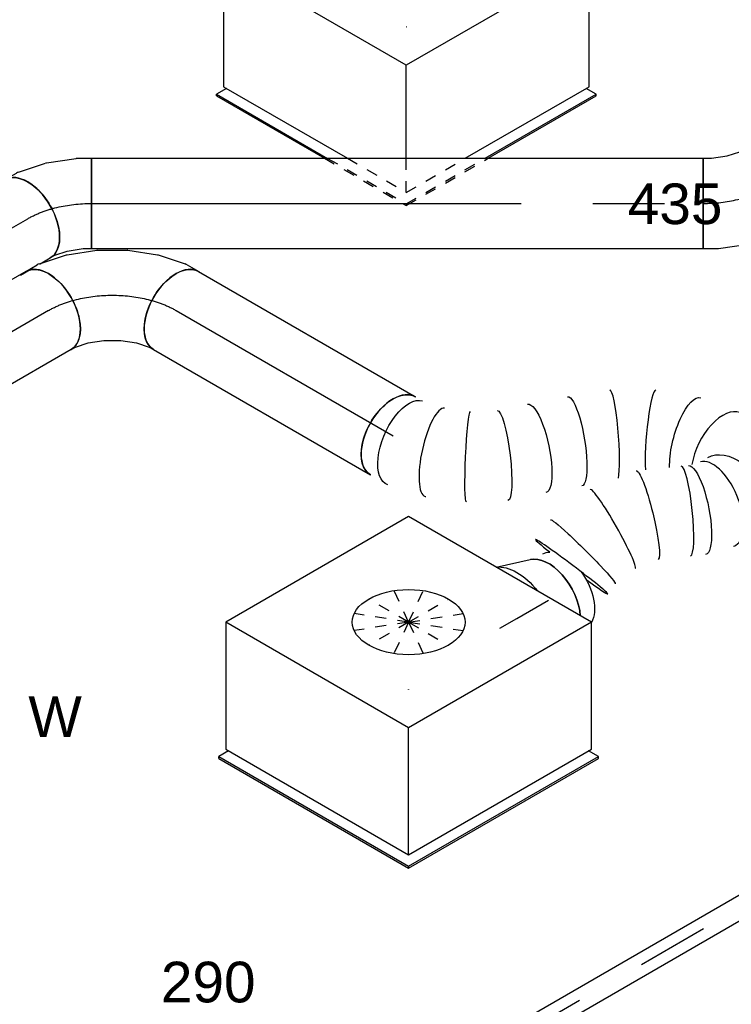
# Model space of a CAD drawing. Extents: x -138812 to 250702, y -18987 to 104055.
# Tile 45 of 193: x 27526 to 29104, y 29182 to 31363. Entities that reach past the tile are written whole.
import ezdxf
from ezdxf.enums import TextEntityAlignment as Align

# ---------------------------------------------------------------- set-up
doc = ezdxf.new("R2010")
doc.units = 0
doc.header["$LTSCALE"] = 50
doc.linetypes.add('CENTER2', pattern=[28.575, 19.05, -3.175, 3.175, -3.175])
doc.linetypes.add('STREEPJES', pattern=[0.1, 0.05, -0.05])
doc.layers.get('0').update_dxf_attribs({"linetype": 'CONTINUOUS'})
for name, color, linetype in [('WL524---_D', 153, 'CONTINUOUS'), ('WL524---_HARTLIJN', 8, 'CONTINUOUS'), ('WL570---_RETOUR_RST', 2, 'CONTINUOUS'), ('WL570---_RETOUR_RST_HL', 1, 'CONTINUOUS'), ('WL570---_TOEVOER', 3, 'CONTINUOUS'), ('WL570---_TOEVOER_HL', 8, 'CONTINUOUS'), ('WL570---_TOEVOER_RST', 2, 'CONTINUOUS'), ('WL570---_TOEVOER_RST_HL', 1, 'CONTINUOUS'), ('WM570---_RETOUR_RST_PR', 1, 'CONTINUOUS'), ('WM570---_TOEVOER_PR', 1, 'CONTINUOUS'), ('WM570---_TOEVOER_RST_PR', 1, 'CONTINUOUS')]:
    doc.layers.add(name, color=color, linetype=linetype)
doc.styles.add('BURO-018', font='ARIAL.TTF', dxfattribs={"height": 90})

# ---------------------------------------------------------------- blocks, each defined once
blk = doc.blocks.new('*U736')
at = {"color": 0, "ltscale": 10}
for p, q in [((29.1, 25, 1460.4), (5143.1, 25, 1460.4)), ((29.1, -25, 1460.4), (5143.1, -25, 1460.4))]:
    blk.add_line(p, q, dxfattribs=at)
at = {"layer": 'WL524---_HARTLIJN', "linetype": 'CENTER2'}
blk.add_line((0, 0, 1460.4), (5162.9, 0, 1460.4), dxfattribs=at)
at = {"layer": 'WL524---_D', "color": 1, "style": 'BURO-018'}
blk.add_attdef('POSNR', text='', height=90, dxfattribs=at).set_placement((0, 0), align=Align.MIDDLE)
blk = doc.blocks.new('*U970')
at = {"color": 0, "ltscale": 10}
for p, q in [((-276.4, 331.6, 4061.8), (-417.2, 87.7, 4061.8)), ((191.5, 331.6, 4061.8), (-276.4, 331.6, 4061.8)), ((-42.5, -73.5, 4061.8), (-276.4, 331.6, 4061.8)), ((425.4, -73.5, 4061.8), (191.5, 331.6, 4061.8)), ((-417.2, 87.7, 4061.8), (-183.3, -317.5, 4061.8)), ((-440.9, 77.8, 4061.8), (-438.9, 81.3, 4061.8)), ((-440.9, 77.8, 4061.8), (-198, -342.9, 4061.8)), ((-413.6, 81.3, 4061.8), (-438.9, 81.3, 4061.8)), ((-438.9, 81.3, 4061.8), (-196, -339.4, 4061.8)), ((-183.3, -317.5, 4061.8), (-42.5, -73.5, 4061.8)), ((425.4, -73.5, 4061.8), (-42.5, -73.5, 4061.8)), ((284.5, -317.5, 4061.8), (425.4, -73.5, 4061.8)), ((-183.3, -317.5, 4061.8), (284.5, -317.5, 4061.8)), ((289.9, -339.4, 4061.8), (277.2, -317.5, 4061.8)), ((-196, -339.4, 4061.8), (-198, -342.9, 4061.8)), ((-198, -342.9, 4061.8), (287.8, -342.9, 4061.8)), ((-196, -339.4, 4061.8), (289.9, -339.4, 4061.8)), ((287.8, -342.9, 4061.8), (289.9, -339.4, 4061.8))]:
    blk.add_line(p, q, dxfattribs=at)
at = {"color": 8, "linetype": 'STREEPJES', "ltscale": 10}
for q in [(-20.7, 205.6, 4061.8), (23.5, 217.4, 4061.8), (81.3, 205.6, 4061.8), (-39.4, 173.2, 4061.8), (137.4, 173.2, 4061.8), (-27.6, 129, 4061.8), (11.6, 84.9, 4061.8), (67.7, 52.5, 4061.8), (125.5, 40.7, 4061.8), (169.7, 52.5, 4061.8), (188.4, 84.9, 4061.8), (176.6, 129, 4061.8)]:
    blk.add_line((74.5, 129, 4061.8), q, dxfattribs=at)
at = {"color": 0, "ltscale": 10}
blk.add_ellipse((74.5, 129, 4061.8), major_axis=(108.3, -62.5), ratio=0.57735, dxfattribs=at)
at = {"layer": 'WL570---_TOEVOER_RST_HL', "linetype": 'CENTER2'}
blk.add_circle((0, 0, 4061.8), 0.075, dxfattribs=at)
at = {"layer": 'WL570---_TOEVOER_RST', "color": 1, "style": 'BURO-018'}
for tag in ['MC', 'Q']:
    blk.add_attdef(tag, text='', height=90, dxfattribs=at).set_placement((0, 0), align=Align.MIDDLE)
at = {"layer": 'WM570---_TOEVOER_RST_PR', "color": 1, "style": 'BURO-018'}
blk.add_attdef('POSNR', text='', height=90, dxfattribs=at).set_placement((0, 0), align=Align.MIDDLE)
blk = doc.blocks.new('*U974')
at = {"color": 0, "ltscale": 10}
for p, q in [((-276.4, 331.6, 6137.3), (-417.2, 87.7, 6137.3)), ((191.5, 331.6, 6137.3), (-276.4, 331.6, 6137.3)), ((-42.5, -73.5, 6137.3), (-276.4, 331.6, 6137.3)), ((425.4, -73.5, 6137.3), (191.5, 331.6, 6137.3)), ((-417.2, 87.7, 6137.3), (-258.7, -186.9, 6137.3)), ((-440.9, 77.8, 6137.3), (-438.9, 81.3, 6137.3)), ((-440.9, 77.8, 6137.3), (-302.8, -161.4, 6137.3)), ((-413.6, 81.3, 6137.3), (-438.9, 81.3, 6137.3)), ((-438.9, 81.3, 6137.3), (-296.7, -165, 6137.3)), ((-145.6, -252.2, 6137.3), (-42.5, -73.5, 6137.3)), ((425.4, -73.5, 6137.3), (-42.5, -73.5, 6137.3)), ((284.5, -317.5, 6137.3), (425.4, -73.5, 6137.3)), ((-32.5, -317.5, 6137.3), (284.5, -317.5, 6137.3)), ((289.9, -339.4, 6137.3), (277.2, -317.5, 6137.3)), ((5.5, -339.4, 6137.3), (289.9, -339.4, 6137.3)), ((11.6, -342.9, 6137.3), (287.8, -342.9, 6137.3)), ((287.8, -342.9, 6137.3), (289.9, -339.4, 6137.3))]:
    blk.add_line(p, q, dxfattribs=at)
at = {"color": 8, "linetype": 'STREEPJES', "ltscale": 10}
for p, q in [((74.5, 129, 6137.3), (-20.7, 205.6, 6137.3)), ((74.5, 129, 6137.3), (23.5, 217.4, 6137.3)), ((74.5, 129, 6137.3), (81.3, 205.6, 6137.3)), ((74.5, 129, 6137.3), (-39.4, 173.2, 6137.3)), ((74.5, 129, 6137.3), (137.4, 173.2, 6137.3)), ((74.5, 129, 6137.3), (-27.6, 129, 6137.3)), ((74.5, 129, 6137.3), (11.6, 84.9, 6137.3)), ((74.5, 129, 6137.3), (67.7, 52.5, 6137.3)), ((74.5, 129, 6137.3), (125.5, 40.7, 6137.3)), ((74.5, 129, 6137.3), (169.7, 52.5, 6137.3)), ((74.5, 129, 6137.3), (188.4, 84.9, 6137.3)), ((74.5, 129, 6137.3), (176.6, 129, 6137.3)), ((-302.8, -161.4, 6137.3), (-198, -342.9, 6137.3)), ((-296.7, -165, 6137.3), (-196, -339.4, 6137.3)), ((-258.7, -186.9, 6137.3), (-183.3, -317.5, 6137.3)), ((-183.3, -317.5, 6137.3), (-145.6, -252.2, 6137.3)), ((-183.3, -317.5, 6137.3), (-32.5, -317.5, 6137.3)), ((-196, -339.4, 6137.3), (-198, -342.9, 6137.3)), ((-198, -342.9, 6137.3), (11.6, -342.9, 6137.3)), ((-196, -339.4, 6137.3), (5.5, -339.4, 6137.3))]:
    blk.add_line(p, q, dxfattribs=at)
at = {"color": 0, "ltscale": 10}
blk.add_ellipse((74.5, 129, 6137.3), major_axis=(108.3, -62.5), ratio=0.57735, dxfattribs=at)
at = {"layer": 'WL570---_RETOUR_RST_HL', "linetype": 'CENTER2'}
blk.add_circle((0, 0, 6137.3), 0.075, dxfattribs=at)
at = {"layer": 'WL570---_RETOUR_RST', "color": 1, "style": 'BURO-018'}
for tag in ['MC', 'Q']:
    blk.add_attdef(tag, text='', height=90, dxfattribs=at).set_placement((0, 0), align=Align.MIDDLE)
at = {"layer": 'WM570---_RETOUR_RST_PR', "color": 1, "style": 'BURO-018'}
blk.add_attdef('POSNR', text='', height=90, dxfattribs=at).set_placement((0, 0), align=Align.MIDDLE)
blk = doc.blocks.new('*U1085')
at = {"color": 0, "ltscale": 10}
for p, q in [((-163.3, 100, 5074), (-134.2, 100, 5074)), ((-129.2, 99.5, 5074), (-67.2, 86.8, 5074)), ((-65.6, 86.3, 5074), (-3.5, 62.2, 5074)), ((-3.3, 62.1, 5074), (-3.5, 62.2, 5074)), ((-3.3, 62.1, 5074), (55.5, 28.2, 5074)), ((55.6, 28.1, 5074), (55.5, 28.2, 5074)), ((55.6, 28.1, 5074), (107.6, -13.7, 5074)), ((108.8, -14.8, 5074), (150.8, -62.1, 5074)), ((153.7, -66.2, 5074), (168.3, -91.4, 5074)), ((-163.3, -100, 5074), (-151.9, -100, 5074)), ((-151.9, -100, 5074), (-123, -105.9, 5074)), ((-123, -105.9, 5074), (-90.1, -118.7, 5074)), ((-90.1, -118.7, 5074), (-57.8, -137.3, 5074)), ((-57.8, -137.3, 5074), (-30.2, -159.5, 5074)), ((-30.2, -159.5, 5074), (-10.6, -181.6, 5074)), ((-10.6, -181.6, 5074), (-5, -191.4, 5074))]:
    blk.add_line(p, q, dxfattribs=at)
for centre, major_axis, ratio, start_param, end_param in [((-163.3, 0, 5074), (0, 100), 0.57735, 3.141593, 6.283185), ((-141.8, 0, 5074), (10.1, 99.9), 0.497511, 6.232846, 6.333525), ((81.6, -141.4, 5074), (-86.6, -50), 0.57735, 3.141593, 6.283185), ((70.9, -122.8, 5074), (81.4, 58.7), 0.497511, 6.232846, 6.333525)]:
    blk.add_ellipse(centre, major_axis=major_axis, ratio=ratio, start_param=start_param, end_param=end_param, dxfattribs=at)
at = {"color": 0, "ltscale": 10, "extrusion": (-4.26297e-17, -3.94865e-17, -1)}
for centre, major_axis, start_param, end_param in [((-94.7, -9.6, 5074), (28.3, 96.2), 6.256783, 6.309588), ((39, -86.8, 5074), (-69.2, -72.6), 3.11519, 3.167995)]:
    blk.add_ellipse(centre, major_axis=major_axis, ratio=0.313149, start_param=start_param, end_param=end_param, dxfattribs=at)
at = {"layer": 'WL570---_TOEVOER_HL', "linetype": 'CENTER2', "extrusion": (-4.26297e-17, -3.94865e-17, -1)}
blk.add_ellipse((-81.6, -141.4, 5074), major_axis=(173.2, -100), ratio=0.57735, start_param=3.926991, end_param=5.497787, dxfattribs=at)
at = {"layer": 'WM570---_TOEVOER_PR', "color": 1, "style": 'BURO-018'}
blk.add_attdef('POSNR', text='', height=90, dxfattribs=at).set_placement((0, 0), align=Align.MIDDLE)
blk = doc.blocks.new('*U1086')
at = {"color": 0, "ltscale": 10}
for p, q in [((0, 100, 4958.5), (204.4, 100, 4958.5)), ((204.8, 100, 4958.5), (204.4, 100, 4958.5)), ((0, -100, 4958.5), (204.4, -100, 4958.5)), ((204.4, -100, 4958.5), (204.8, -100, 4958.5))]:
    blk.add_line(p, q, dxfattribs=at)
at = {"color": 0, "ltscale": 10, "extrusion": (1.31341e-16, -1.17309e-17, -1)}
blk.add_ellipse((0, 0, 4958.5), major_axis=(0, -100), ratio=0.57735, start_param=0, end_param=3.141593, dxfattribs=at)
at = {"color": 0, "ltscale": 10}
blk.add_ellipse((204.4, 0, 4958.5), major_axis=(0, -100), ratio=0.57735, start_param=3.141593, end_param=6.283185, dxfattribs=at)
at = {"layer": 'WL570---_TOEVOER_HL', "linetype": 'CENTER2'}
blk.add_line((0, 0, 4958.5), (204.4, 0, 4958.5), dxfattribs=at)
at = {"layer": 'WM570---_TOEVOER_PR', "color": 1, "style": 'BURO-018'}
blk.add_attdef('POSNR', text='', height=90, dxfattribs=at).set_placement((0, 0), align=Align.MIDDLE)
blk = doc.blocks.new('*U1087')
at = {"color": 0, "ltscale": 10}
blk.add_line((17.1, 121.7, 4244.8), (91.2, 98.4, 4244.8), dxfattribs=at)
at = {"color": 0, "ltscale": 10, "extrusion": (2.67592e-17, -7.95482e-17, -1)}
for centre, major_axis, start_param, end_param in [((0, 0, 4244.8), (0, 125), 0.242084, 1.328712), ((0, 0, 4244.8), (0, 125), 0.242084, 1.328712), ((0, 0, 4244.8), (0, 125), 0.242084, 1.328712), ((80.9, 0, 4244.8), (0, 100), 0.179342, 2.277112), ((80.9, 0, 4244.8), (0, 100), 0.179342, 2.277112), ((121.3, 0, 4244.8), (0, 95), 0, 0.282284), ((121.3, 0, 4244.8), (0, 95), 0, 0.282284), ((121.3, 0, 4244.8), (0, 95), 1.379689, 2.821501), ((121.3, 0, 4244.8), (0, 95), 1.379689, 2.821501)]:
    blk.add_ellipse(centre, major_axis=major_axis, ratio=0.57735, start_param=start_param, end_param=end_param, dxfattribs=at)
at = {"layer": 'WL570---_TOEVOER_RST_HL', "linetype": 'CENTER2'}
for p, q in [((-43.3, 0, 4244.8), (0, 0, 4244.8)), ((0, 0, 4244.8), (80.9, 0, 4244.8))]:
    blk.add_line(p, q, dxfattribs=at)
blk.add_circle((80.9, 0, 4244.8), 0.075, dxfattribs=at)
at = {"layer": 'WM570---_TOEVOER_RST_PR', "color": 1, "style": 'BURO-018'}
blk.add_attdef('POSNR', text='', height=90, dxfattribs=at).set_placement((0, 0), align=Align.MIDDLE)
blk = doc.blocks.new('*U1088')
at = {"color": 0, "ltscale": 10}
for p, q in [((0, 100, 4958.5), (555.3, 100, 4958.5)), ((0, -100, 4958.5), (555.3, -100, 4958.5))]:
    blk.add_line(p, q, dxfattribs=at)
at = {"color": 0, "ltscale": 10, "extrusion": (-8.97074e-17, -5.17926e-17, -1)}
blk.add_ellipse((0, 0, 4958.5), major_axis=(0, -100), ratio=0.57735, start_param=0, end_param=3.141593, dxfattribs=at)
at = {"color": 0, "ltscale": 10}
blk.add_ellipse((555.3, 0, 4958.5), major_axis=(0, -100), ratio=0.57735, start_param=3.141593, end_param=6.283185, dxfattribs=at)
at = {"layer": 'WL570---_TOEVOER_HL', "linetype": 'CENTER2'}
blk.add_line((0, 0, 4958.5), (555.3, 0, 4958.5), dxfattribs=at)
at = {"layer": 'WM570---_TOEVOER_PR', "color": 1, "style": 'BURO-018'}
blk.add_attdef('POSNR', text='', height=90, dxfattribs=at).set_placement((0, 0), align=Align.MIDDLE)
blk = doc.blocks.new('*U1089')
at = {"color": 0, "ltscale": 10}
for p, q in [((453.9, 379, 4565.9), (453.7, 378.9, 4565.9)), ((365.6, 328.6, 4565.9), (365.5, 328.4, 4565.9)), ((437.6, 115.8, 4565.9), (437.5, 115.6, 4565.9))]:
    blk.add_line(p, q, dxfattribs=at)
for centre, major_axis, ratio, start_param, end_param in [((648.9, 329.4, 4565.9), (-5.5, 100.3), 0.533321, 0.061118, 2.09638), ((648.9, 329.4, 4565.9), (-5.5, 100.3), 0.533321, 6.222067, 6.344304), ((496.2, 288, 4565.9), (-42.4, 90.9), 0.121017, 0.010047, 2.458507), ((422.4, 245.8, 4565.9), (56.8, -82.7), 0.108782, 0.302964, 3.132587), ((697.5, 228.4, 4565.9), (80.2, -60.5), 0.4777, 0.053625, 3.087967), ((645.5, 180.1, 4565.9), (-58.7, 81), 0.144498, 3.141593, 6.283185), ((697.5, 228.4, 4565.9), (80.2, -60.5), 0.4777, 6.22956, 6.336811), ((99.1, 15, 4565.9), (30.2, -95.7), 0.289475, 3.167558, 6.25722), ((524.6, 64.7, 4565.9), (-87.1, 51), 0.098603, 3.155209, 6.269569), ((487.9, -53.2, 4565.9), (-99.3, 12), 0.037768, 0, 0.944847), ((487.9, -53.2, 4565.9), (-99.3, 12), 0.037768, 3.141593, 6.283185), ((487.9, -53.2, 4565.9), (-99.3, 12), 0.037768, 2.01476, 3.141593), ((99.1, 15, 4565.9), (30.2, -95.7), 0.289475, 6.25722, 6.309151), ((480.6, -143.1, 4565.9), (-86.6, 50), 0.57735, 4.006073, 6.103843)]:
    blk.add_ellipse(centre, major_axis=major_axis, ratio=ratio, start_param=start_param, end_param=end_param, dxfattribs=at)
at = {"color": 0, "ltscale": 10, "extrusion": (-8.97074e-17, -5.17926e-17, -1)}
for centre, major_axis, ratio, start_param, end_param in [((573.7, 316.6, 4565.9), (-25.9, 97), 0.341021, 3.991941, 6.314773), ((718.5, 263.8, 4565.9), (93.3, -37.8), 0.649023, 3.239182, 6.380775), ((355, 190.8, 4565.9), (-63.2, 77.5), 0.220888, 0, 3.141593), ((665.6, 194.7, 4565.9), (66.2, -75.5), 0.262749, 3.166008, 6.307601), ((289.6, 135.1, 4565.9), (-66.6, 74.6), 0.276338, 0, 3.141593), ((575.8, 129.6, 4565.9), (69.9, -72.8), 0.130683, 3.12341, 6.265002), ((232.1, 83.9, 4565.9), (60.3, -80.2), 0.165871, 3.155606, 6.297198), ((168, 43.7, 4565.9), (-46.1, 89.1), 0.064431, 3.136278, 6.27787), ((0, 0, 4565.9), (0, -100), 0.57735, 0, 3.141593), ((31, 0, 4565.9), (10.8, -99.9), 0.490829, 6.229969, 9.371562), ((492.9, -11.9, 4565.9), (97.6, -25.6), 0.059072, 3.133487, 6.27508)]:
    blk.add_ellipse(centre, major_axis=major_axis, ratio=ratio, start_param=start_param, end_param=end_param, dxfattribs=at)
at = {"layer": 'WM570---_TOEVOER_PR', "color": 1, "style": 'BURO-018'}
blk.add_attdef('POSNR', text='', height=90, dxfattribs=at).set_placement((0, 0), align=Align.MIDDLE)
blk = doc.blocks.new('*U1091')
at = {"color": 0, "ltscale": 10}
for p, q in [((0, 100, 4944.6), (426.3, 100, 4944.6)), ((400.4, -100, 4944.6), (426.3, -100, 4944.6))]:
    blk.add_line(p, q, dxfattribs=at)
at = {"color": 8, "linetype": 'STREEPJES', "ltscale": 10}
blk.add_line((0, -100, 4944.6), (400.4, -100, 4944.6), dxfattribs=at)
at = {"color": 0, "ltscale": 10, "extrusion": (2.67592e-17, -7.95482e-17, -1)}
blk.add_ellipse((426.3, 0, 4944.6), major_axis=(0, 100), ratio=0.57735, start_param=0, end_param=3.141593, dxfattribs=at)
at = {"layer": 'WL570---_TOEVOER_HL', "linetype": 'CENTER2'}
blk.add_line((0, 0, 4944.6), (426.3, 0, 4944.6), dxfattribs=at)
at = {"layer": 'WM570---_TOEVOER_PR', "color": 1, "style": 'BURO-018'}
blk.add_attdef('POSNR', text='', height=90, dxfattribs=at).set_placement((0, 0), align=Align.MIDDLE)
blk = doc.blocks.new('*U1092')
at = {"color": 0, "ltscale": 10}
for p, q in [((-67.6, 100, 5293.9), (-38.5, 100, 5293.9)), ((-33.5, 99.5, 5293.9), (28.4, 86.8, 5293.9)), ((30, 86.3, 5293.9), (92.2, 62.2, 5293.9)), ((121.7, 45.2, 5293.9), (21.7, -128, 5293.9)), ((92.3, 62.2, 5293.9), (92.2, 62.2, 5293.9)), ((92.3, 62.2, 5293.9), (121.7, 45.2, 5293.9)), ((-67.6, -100, 5293.9), (-56.2, -100, 5293.9)), ((-56.2, -100, 5293.9), (-27.4, -105.9, 5293.9)), ((-27.4, -105.9, 5293.9), (5.6, -118.7, 5293.9)), ((5.6, -118.7, 5293.9), (21.7, -128, 5293.9))]:
    blk.add_line(p, q, dxfattribs=at)
for centre, major_axis, ratio, start_param, end_param in [((-67.6, 0, 5293.9), (0, 100), 0.57735, 3.141593, 6.283185), ((-46.1, 0, 5293.9), (10.1, 99.9), 0.497511, 6.232846, 6.333525)]:
    blk.add_ellipse(centre, major_axis=major_axis, ratio=ratio, start_param=start_param, end_param=end_param, dxfattribs=at)
at = {"color": 0, "ltscale": 10, "extrusion": (-4.26297e-17, -3.94865e-17, -1)}
blk.add_ellipse((1, -9.6, 5293.9), major_axis=(28.3, 96.2), ratio=0.313149, start_param=6.256783, end_param=6.309588, dxfattribs=at)
at = {"layer": 'WL570---_TOEVOER_HL', "linetype": 'CENTER2', "extrusion": (-4.26297e-17, -3.94865e-17, -1)}
blk.add_ellipse((14, -141.3, 5293.9), major_axis=(173.1, -99.9), ratio=0.57735, start_param=3.926991, end_param=4.712389, dxfattribs=at)
at = {"layer": 'WM570---_TOEVOER_PR', "color": 1, "style": 'BURO-018'}
blk.add_attdef('POSNR', text='', height=90, dxfattribs=at).set_placement((0, 0), align=Align.MIDDLE)
blk = doc.blocks.new('*U1093')
at = {"color": 0, "ltscale": 10}
for p, q in [((0, 100, 5293.9), (1355.9, 100, 5293.9)), ((0, -100, 5293.9), (0, 100, 5293.9)), ((1355.9, 100, 5293.9), (1355.9, -100, 5293.9)), ((0, -100, 5293.9), (1355.9, -100, 5293.9))]:
    blk.add_line(p, q, dxfattribs=at)
at = {"layer": 'WL570---_TOEVOER_HL', "linetype": 'CENTER2'}
blk.add_line((0, 0, 5293.9), (1355.9, 0, 5293.9), dxfattribs=at)
at = {"layer": 'WM570---_TOEVOER_PR', "color": 1, "style": 'BURO-018'}
blk.add_attdef('POSNR', text='', height=90, dxfattribs=at).set_placement((0, 0), align=Align.MIDDLE)
blk = doc.blocks.new('*U1094')
at = {"color": 0, "ltscale": 10}
for p, q in [((-29.3, 105.4, 5293.9), (-1.3, 114.7, 5293.9)), ((-1.3, 114.7, 5293.9), (8.5, 120.4, 5293.9)), ((-82.8, 100, 5293.9), (-64.2, 100, 5293.9)), ((-82.8, -100, 5293.9), (-82.8, 100, 5293.9)), ((-64.2, 100, 5293.9), (-29.3, 105.4, 5293.9)), ((83.4, -67.3, 5293.9), (108.5, -52.8, 5293.9)), ((18.8, -89.4, 5293.9), (78.8, -69.4, 5293.9)), ((-82.8, -100, 5293.9), (-48.9, -100, 5293.9)), ((-48.9, -100, 5293.9), (-48.7, -100, 5293.9)), ((-48.7, -100, 5293.9), (17.2, -89.8, 5293.9))]:
    blk.add_line(p, q, dxfattribs=at)
at = {"color": 0, "ltscale": 10, "extrusion": (3.08149e-32, 2.73691e-48, -1)}
blk.add_ellipse((58.5, 33.8, 5293.9), major_axis=(-50, 86.6), ratio=0.57735, start_param=0, end_param=3.141593, dxfattribs=at)
at = {"color": 0, "ltscale": 10}
blk.add_ellipse((39.9, 23.1, 5293.9), major_axis=(41.2, -91.5), ratio=0.497511, start_param=6.232846, end_param=6.333525, dxfattribs=at)
at = {"color": 0, "ltscale": 10, "extrusion": (3.08149e-32, 2.18953e-47, -1)}
blk.add_ellipse((-5.6, 7.9, 5293.9), major_axis=(23.6, -97.5), ratio=0.313149, start_param=6.256783, end_param=6.309588, dxfattribs=at)
at = {"layer": 'WL570---_TOEVOER_HL', "linetype": 'CENTER2'}
blk.add_ellipse((-82.8, 115.4, 5293.9), major_axis=(199.9, 0), ratio=0.57735, start_param=4.712389, end_param=5.497787, dxfattribs=at)
at = {"layer": 'WM570---_TOEVOER_PR', "color": 1, "style": 'BURO-018'}
blk.add_attdef('POSNR', text='', height=90, dxfattribs=at).set_placement((0, 0), align=Align.MIDDLE)

msp = doc.modelspace()

# ---------------------------------------------------------------- block references
at = {"layer": 'WL524---_D', "rotation": 30.00000000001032}
msp.add_blockref('*U736', (26704.88244, 28000.49985, -1460.44723), dxfattribs=at)
at = {"layer": 'WL570---_RETOUR_RST'}
ref = msp.add_blockref('*U974', (28383.15266, 31347.32006, -6137.27412), dxfattribs=dict(at, rotation=30.00000000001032))
ref.add_attrib('Q', '435', dxfattribs={"color": 1, "height": 90, "style": 'BURO-018'}).set_placement((28978.88119, 30955.4017), align=Align.MIDDLE)
ref.add_attrib('MC', 'A', dxfattribs={"color": 1, "height": 90, "style": 'BURO-018'}).set_placement((28978.88119, 31739.23842), align=Align.MIDDLE)
at = {"layer": 'WL570---_TOEVOER'}
for name, p, rotation in [('*U1092', (27602.47566, 30956.11509, -5293.90823), 30.00000000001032), ('*U1091', (27174.70587, 30709.14208, -4944.63565), 30.00000000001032), ('*U1085', (27731.3924, 30800.60972, -5073.99043), 30.00000000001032), ('*U1089', (28353.67844, 30441.33271, -4565.89601), 329.9999999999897), ('*U1086', (27589.97104, 30718.96007, -4958.52038), 210.0000000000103), ('*U1088', (27872.81375, 30718.96007, -4958.52038), 329.9999999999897)]:
    msp.add_blockref(name, p, dxfattribs=dict(at, rotation=rotation))
for name, p in [('*U1094', (29123.97571, 30956.11509, -5293.90823)), ('*U1093', (27685.27566, 30956.11509, -5293.90823))]:
    msp.add_blockref(name, p, dxfattribs=at)
at = {"layer": 'WL570---_TOEVOER_RST'}
ref = msp.add_blockref('*U970', (28388.17636, 29879.71755, -4061.77074), dxfattribs=dict(at, rotation=30.00000000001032))
ref.add_attrib('Q', '290', dxfattribs={"color": 1, "height": 90, "style": 'BURO-018'}).set_placement((27944.01507, 29231.36255), align=Align.MIDDLE)
ref.add_attrib('MC', 'W', dxfattribs={"color": 1, "height": 90, "style": 'BURO-018'}).set_placement((27604.60382, 29819.24009), align=Align.MIDDLE)
at = {"layer": 'WL570---_TOEVOER_RST', "rotation": 30.00000000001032}
msp.add_blockref('*U1087', (28628.23911, 30036.68901, -4244.79077), dxfattribs=at)

doc.saveas('drawing.dxf')
